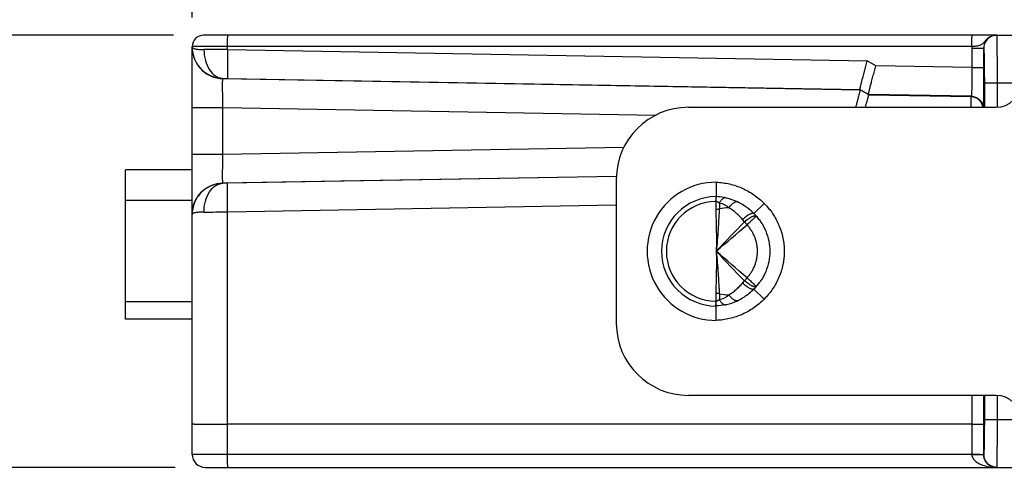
# Model space of a CAD drawing. Header units: inches. Extents: x 0 to 22, y 0 to 17.
# Tile 7 of 28: x 7.7 to 9.8, y 5 to 6. Entities that reach past the tile are written whole.
import ezdxf

# ---------------------------------------------------------------- set-up
doc = ezdxf.new("R2010")
doc.units = ezdxf.units.IN
doc.header["$LTSCALE"] = 1.21
doc.header["$MEASUREMENT"] = 0
doc.layers.get('0').update_dxf_attribs({"linetype": 'CONTINUOUS'})
for name, color, linetype in [('02___PRT_ALL_AXES', 7, 'CONTINUOUS'), ('DIMENSIONS', 7, 'CONTINUOUS'), ('FEATURES', 7, 'CONTINUOUS')]:
    doc.layers.add(name, color=color, linetype=linetype)
doc.styles.get("Standard").update_dxf_attribs({"font": 'txt', "width": 0.8})
doc.dimstyles.new('DIMSTYLE_1', dxfattribs={"dimtxt": 0.125, "dimasz": 0.18, "dimexe": 0.125, "dimexo": 0.0625, "dimgap": 0.0625, "dimtad": 0, "dimtih": 1, "dimtoh": 1, "dimdec": 1, "dimzin": 4, "dimdsep": 46, "dimtxsty": 'STANDARD', "dimblk": '_FILLED', "dimblk1": '_FILLED', "dimblk2": '_FILLED', "dimcen": 0.09, "dimadec": 0, "dimazin": 0, "dimtp": 0.001, "dimtm": 0.001, "dimtfac": 1, "dimtdec": 1, "dimtofl": 0, "dimtmove": 0, "dimatfit": 3, "dimldrblk": '_FILLED', "dimfxl": 1, "dimtolj": 1, "dimtzin": 4, "dimarcsym": 0})

# ---------------------------------------------------------------- blocks, each defined once
blk = doc.blocks.new('_FILLED')
at = {"color": 0, "linetype": 'BYBLOCK'}
blk.add_solid([(0, 0), (-1, 0.174), (-1, -0.174)], dxfattribs=at)
blk = doc.blocks.new('*D4')
at = {"layer": 'DIMENSIONS', "color": 2, "linetype": 'CONTINUOUS'}
for p, q in [((8.1045, 5.962), (8.1045, 6.7998)), ((10.8873, 5.8873), (10.8873, 6.7998)), ((8.1045, 6.6748), (8.8709, 6.6748)), ((10.8873, 6.6748), (10.1209, 6.6748))]:
    blk.add_line(p, q, dxfattribs=at)
at = {"layer": 'DIMENSIONS', "color": 2, "linetype": 'CONTINUOUS', "xscale": 0.18, "yscale": 0.18, "zscale": 0.18, "rotation": 180}
blk.add_blockref('_FILLED', (8.1045, 6.6748), dxfattribs=at)
at = {"layer": 'DIMENSIONS', "color": 2, "linetype": 'CONTINUOUS', "xscale": 0.18, "yscale": 0.18, "zscale": 0.18}
blk.add_blockref('_FILLED', (10.8873, 6.6748), dxfattribs=at)
at = {"layer": 'DIMENSIONS', "color": 2, "linetype": 'CONTINUOUS', "insert": (9.4959, 6.7373), "char_height": 0.125, "width": 1.125, "attachment_point": 2, "line_spacing_factor": 0.9}
blk.add_mtext('2.78{\\Ftxt.shx;\\W1.000000;\\H0.125000; }[70.7]', dxfattribs=at)
blk = doc.blocks.new('*D5')
at = {"layer": 'DIMENSIONS', "color": 2, "linetype": 'CONTINUOUS'}
for p, q in [((8.1045, 5.962), (8.1045, 7.4023)), ((12.4644, 5.6498), (12.4644, 7.4023)), ((8.1045, 7.2773), (9.6095, 7.2773)), ((12.4644, 7.2773), (10.9595, 7.2773))]:
    blk.add_line(p, q, dxfattribs=at)
at = {"layer": 'DIMENSIONS', "color": 2, "linetype": 'CONTINUOUS', "xscale": 0.18, "yscale": 0.18, "zscale": 0.18, "rotation": 180}
blk.add_blockref('_FILLED', (8.1045, 7.2773), dxfattribs=at)
at = {"layer": 'DIMENSIONS', "color": 2, "linetype": 'CONTINUOUS', "xscale": 0.18, "yscale": 0.18, "zscale": 0.18}
blk.add_blockref('_FILLED', (12.4644, 7.2773), dxfattribs=at)
at = {"layer": 'DIMENSIONS', "color": 2, "linetype": 'CONTINUOUS', "insert": (10.2845, 7.3398), "char_height": 0.125, "width": 1.225, "attachment_point": 2, "line_spacing_factor": 0.9}
blk.add_mtext('4.36{\\Ftxt.shx;\\W1.000000;\\H0.125000; }[110.7]', dxfattribs=at)
blk = doc.blocks.new('*D6')
at = {"layer": 'DIMENSIONS', "color": 2, "linetype": 'CONTINUOUS'}
for p, q in [((8.0657, 5.9248), (7.0702, 5.9248)), ((7.1952, 5.9248), (7.1952, 5.5998)), ((7.1952, 5.0248), (7.1952, 5.3498)), ((8.069, 5.0248), (7.0702, 5.0248))]:
    blk.add_line(p, q, dxfattribs=at)
at = {"layer": 'DIMENSIONS', "color": 2, "linetype": 'CONTINUOUS', "xscale": 0.18, "yscale": 0.18, "zscale": 0.18}
for p, rotation in [((7.1952, 5.9248), 90), ((7.1952, 5.0248), 270)]:
    blk.add_blockref('_FILLED', p, dxfattribs=dict(at, rotation=rotation))
at = {"layer": 'DIMENSIONS', "color": 2, "linetype": 'CONTINUOUS', "insert": (7.1952, 5.5373), "char_height": 0.125, "width": 1.025, "attachment_point": 2, "line_spacing_factor": 0.9}
blk.add_mtext('.90{\\Ftxt.shx;\\W1.000000;\\H0.125000; }[22.9]', dxfattribs=at)

msp = doc.modelspace()

# ---------------------------------------------------------------- linework, layer by layer
at = {"color": 7, "linetype": 'CONTINUOUS'}
for p, q in [((9.7793, 5.9248), (8.1282, 5.9248)), ((9.7794, 5.9248), (10.7873, 5.9248)), ((8.1045, 5.5522), (8.1045, 5.9012)), ((9.7279, 5.9012), (8.1045, 5.9012)), ((8.1782, 5.895), (8.1782, 5.9012)), ((8.1782, 5.895), (9.5101, 5.8717)), ((9.7277, 5.8978), (9.7277, 5.8579)), ((9.7277, 5.8978), (9.7524, 5.8978)), ((9.7523, 5.8978), (9.7523, 5.8579)), ((9.5279, 5.8614), (9.5101, 5.8717)), ((9.7277, 5.8579), (9.5279, 5.8614)), ((9.7277, 5.8579), (9.7523, 5.8579)), ((8.1684, 5.8345), (8.1684, 5.8351)), ((8.1684, 5.8351), (8.1782, 5.835)), ((8.1684, 5.8345), (9.495, 5.8114)), ((8.1782, 5.835), (9.4946, 5.812)), ((9.7537, 5.8248), (9.7537, 5.7748)), ((9.8135, 5.8248), (9.7537, 5.8248)), ((9.7802, 5.8248), (9.7802, 5.7748)), ((9.4946, 5.812), (9.495, 5.8114)), ((9.5124, 5.8017), (9.4946, 5.812)), ((9.5129, 5.8011), (9.495, 5.8114)), ((9.5124, 5.8017), (9.5129, 5.8011)), ((9.7263, 5.798), (9.5124, 5.8017)), ((9.5129, 5.8011), (9.7257, 5.7973)), ((9.7257, 5.7973), (9.7254, 5.7749)), ((9.7263, 5.798), (9.7257, 5.7973)), ((8.1045, 5.7745), (8.1684, 5.7745)), ((8.1684, 5.6772), (8.1684, 5.7745)), ((8.1684, 5.7745), (9.0702, 5.7588)), ((8.1684, 5.6772), (9.0034, 5.6917)), ((8.1045, 5.6772), (8.1684, 5.6772)), ((8.1684, 5.6172), (8.9881, 5.6315)), ((8.1684, 5.6166), (8.1684, 5.6172)), ((8.1782, 5.6167), (8.1684, 5.6166)), ((8.9874, 5.6309), (8.1782, 5.6167)), ((9.1957, 5.6187), (9.1952, 5.5887)), ((9.1947, 5.5841), (9.1945, 5.5786)), ((9.1948, 5.5786), (9.1945, 5.5786)), ((9.1952, 5.5887), (9.1947, 5.5841)), ((9.1948, 5.5786), (9.1947, 5.5628)), ((9.1959, 5.5875), (9.1963, 5.5887)), ((8.9875, 5.5709), (8.1782, 5.5567)), ((8.1782, 5.0516), (8.1782, 5.5567)), ((9.2953, 5.5746), (9.274, 5.5534)), ((8.1045, 5.0518), (8.1045, 5.5518)), ((9.2542, 5.5362), (9.2503, 5.541)), ((9.2596, 5.5302), (9.2542, 5.5362)), ((9.2784, 5.5487), (9.2789, 5.5483)), ((9.2503, 5.4087), (9.2542, 5.4135)), ((9.2542, 5.4135), (9.2596, 5.4195)), ((9.274, 5.3963), (9.2953, 5.3751)), ((9.2789, 5.4014), (9.2783, 5.401)), ((9.2788, 5.4015), (9.2789, 5.4014)), ((9.1945, 5.3711), (9.1948, 5.3711)), ((9.1947, 5.3869), (9.1948, 5.3711)), ((9.1953, 5.3656), (9.1948, 5.3711)), ((9.1957, 5.331), (9.1952, 5.361)), ((9.7277, 5.1748), (9.7277, 5.1148)), ((9.7523, 5.1748), (9.7523, 5.1147)), ((9.7537, 5.1748), (9.7537, 5.1248)), ((9.7802, 5.1748), (9.7802, 5.1248)), ((9.7537, 5.1248), (9.8135, 5.1248)), ((9.7277, 5.1148), (8.1782, 5.1148)), ((9.7277, 5.1148), (9.7277, 5.0521)), ((9.7277, 5.1148), (9.7523, 5.1146)), ((9.7523, 5.1147), (9.7523, 5.0518)), ((8.1782, 5.0516), (8.1045, 5.0518)), ((9.7277, 5.0516), (8.1782, 5.0516)), ((9.7277, 5.0516), (9.7491, 5.0517)), ((9.7524, 5.0518), (9.7523, 5.0518)), ((8.1315, 5.0248), (9.8128, 5.0248))]:
    msp.add_line(p, q, dxfattribs=at)
for centre, radius, start, end in [((8.1282, 5.9012), 0.0236, 90, 180), ((9.7793, 5.8978), 0.027, 114.5934, 179.9863), ((9.7794, 5.8978), 0.027, 112.5117, 179.9967), ((8.1195, -9.7131), 15.6082, 89.78431, 89.96468), ((9.7797, 5.8978), 0.052, 176.2735, 180.0003), ((9.1955, 5.4748), 0.1439, 89.9465, 270.0535), ((9.1955, 5.4748), 0.1139, 90.1866, 269.8134), ((9.1955, 5.4748), 0.1038, 90.6031, 269.3969), ((9.191, 5.4786), 0.1102, 79.3796, 87.8157), ((9.1903, 5.4746), 0.1142, 78.7839, 79.4292), ((9.1898, 5.4723), 0.1166, 70.512, 78.7613), ((9.2144, 5.5801), 0.00605, 77.2003, 84.0701), ((9.1896, 5.4717), 0.1173, 62.7838, 70.5299), ((9.2382, 5.5727), 0.00523, 64.3464, 73.9561), ((9.1892, 5.4708), 0.1182, 62.7932, 64.3259), ((9.1886, 5.4697), 0.1195, 60.3441, 62.7918), ((8.1142, 23.5926), 18.0359, 270.04746, 270.20355), ((9.1942, 5.6149), 0.0522, 270.4972, 278.4555), ((9.2299, 5.3992), 0.1665, 92.7756, 99.6805), ((9.1877, 5.4682), 0.1213, 54.6888, 60.3381), ((9.1873, 5.4675), 0.1221, 52.3945, 54.6947), ((9.1877, 5.468), 0.1214, 44.6719, 52.4042), ((19.6931, -4.5047), 14.4841, 136.11346, 136.4492), ((9.1936, 5.4723), 0.1142, 36.6125, 45.2286), ((9.1945, 5.4731), 0.113, 41.7171, 45.2501), ((9.1932, 5.4719), 0.1148, 36.6239, 41.719), ((-12.4744, 30.6568), 33.2222, 310.71316, 310.85917), ((-12.4746, -19.7073), 33.2225, 49.14083, 49.28684), ((24.3163, 19.8753), 20.8809, 223.60221, 223.83508), ((9.1879, 5.4815), 0.1212, 309.0406, 315.3323), ((9.1935, 5.4775), 0.1143, 314.7747, 324.3034), ((9.1945, 5.4766), 0.113, 314.7499, 318.2711), ((9.1931, 5.4778), 0.1148, 318.2696, 324.2928), ((9.5926, 5.3866), 0.3984, 182.2281, 183.0143), ((9.1942, 5.3348), 0.0522, 81.5443, 89.5022), ((9.2299, 5.5505), 0.1665, 260.3196, 267.2244), ((9.1894, 5.4786), 0.1179, 292.3124, 300.7174), ((9.2382, 5.377), 0.00523, 286.1171, 295.6616), ((9.188, 5.4812), 0.1208, 300.6746, 301.7168), ((9.1874, 5.482), 0.1218, 301.7221, 307.6288), ((9.1873, 5.4822), 0.1221, 307.6255, 309.0486), ((9.1901, 5.4762), 0.1154, 282.519, 282.6612), ((9.1897, 5.4779), 0.1172, 282.6812, 292.3122), ((9.1897, 5.478), 0.1172, 282.8386, 292.3117), ((8.1315, 5.0518), 0.027, 180, 270), ((9.7797, 5.0521), 0.052, 179.9913, 180.4914)]:
    msp.add_arc(centre, radius, start, end, dxfattribs=at)
for points, knots in [([(8.1782, 5.9012), (8.1782, 5.9028), (8.1782, 5.9058), (8.1783, 5.9101), (8.1783, 5.9142), (8.1784, 5.9177), (8.1784, 5.9203), (8.1785, 5.922), (8.1785, 5.923), (8.1785, 5.9237), (8.1785, 5.9244), (8.1786, 5.9246), (8.1786, 5.9248), (8.1787, 5.9248)], [0, 0, 0, 0, 0.194572, 0.38246, 0.555321, 0.706715, 0.830951, 0.881433, 0.923437, 0.956488, 0.98035, 0.994864, 1, 1, 1, 1]), ([(9.7279, 5.9012), (9.7279, 5.9028), (9.7279, 5.9058), (9.7279, 5.9101), (9.7279, 5.9142), (9.728, 5.9177), (9.728, 5.9203), (9.7281, 5.922), (9.7281, 5.923), (9.7281, 5.9237), (9.7282, 5.9244), (9.7282, 5.9246), (9.7282, 5.9248), (9.7283, 5.9248)], [0, 0, 0, 0, 0.194572, 0.38246, 0.555321, 0.706714, 0.830951, 0.881433, 0.923437, 0.956487, 0.980349, 0.994864, 1, 1, 1, 1]), ([(9.7793, 5.9248), (9.7767, 5.9248), (9.7714, 5.9241), (9.7642, 5.921), (9.7581, 5.9163), (9.7534, 5.9109), (9.7497, 5.9066), (9.746, 5.9043), (9.7417, 5.9028), (9.7356, 5.9018), (9.7305, 5.9014), (9.7279, 5.9012)], [0, 0, 0, 0, 0.133866, 0.266875, 0.397467, 0.521635, 0.633211, 0.68599, 0.740959, 0.863809, 1, 1, 1, 1]), ([(9.7794, 5.9248), (9.7794, 5.9248), (9.7794, 5.9246), (9.7795, 5.9243), (9.7795, 5.9237), (9.7796, 5.9229), (9.7796, 5.9218), (9.7796, 5.9199), (9.7797, 5.9169), (9.7798, 5.9128), (9.7798, 5.9077), (9.7799, 5.9019), (9.78, 5.8953), (9.78, 5.8881), (9.7801, 5.8773), (9.7801, 5.8626), (9.7802, 5.8441), (9.7802, 5.8314), (9.7802, 5.8248)], [0, 0, 0, 0, 0.001272, 0.004904, 0.010918, 0.019308, 0.030061, 0.043154, 0.076205, 0.118153, 0.168598, 0.227042, 0.292943, 0.365648, 0.444476, 0.617349, 0.804952, 1, 1, 1, 1]), ([(8.1045, 5.8999), (8.1046, 5.8991), (8.1062, 5.8981), (8.1083, 5.8973), (8.1112, 5.8965), (8.1147, 5.8959), (8.1207, 5.8953), (8.1256, 5.8951), (8.1291, 5.8951)], [0, 0, 0, 0, 0.091737, 0.175887, 0.287745, 0.427259, 0.59348, 1, 1, 1, 1]), ([(8.1045, 5.8999), (8.1046, 5.8916), (8.1078, 5.8747), (8.122, 5.8533), (8.1432, 5.8388), (8.16, 5.8352), (8.1684, 5.8351)], [0, 0, 0, 0, 0.249209, 0.49879, 0.749032, 1, 1, 1, 1]), ([(8.1045, 5.8995), (8.1045, 5.8912), (8.1079, 5.8743), (8.122, 5.8528), (8.1432, 5.8383), (8.16, 5.8347), (8.1684, 5.8345)], [0, 0, 0, 0, 0.250014, 0.499976, 0.749953, 1, 1, 1, 1]), ([(8.1291, 5.8951), (8.1291, 5.8875), (8.1309, 5.8727), (8.139, 5.8534), (8.1501, 5.8413), (8.1604, 5.8362), (8.1658, 5.8352), (8.1684, 5.8351)], [0, 0, 0, 0, 0.291664, 0.560862, 0.794452, 0.899662, 1, 1, 1, 1]), ([(8.1782, 5.895), (8.1782, 5.8911), (8.1781, 5.8835), (8.1779, 5.8725), (8.1778, 5.8624), (8.1778, 5.8534), (8.1778, 5.8469), (8.1779, 5.8426), (8.1779, 5.84), (8.178, 5.838), (8.178, 5.8365), (8.1781, 5.8356), (8.1781, 5.8351), (8.1782, 5.835)], [0, 0, 0, 0, 0.192776, 0.378654, 0.550062, 0.700783, 0.825238, 0.876057, 0.918653, 0.952607, 0.977576, 0.993396, 1, 1, 1, 1]), ([(9.7524, 5.8978), (9.7524, 5.8978), (9.7525, 5.8977), (9.7525, 5.8975), (9.7526, 5.897), (9.7527, 5.8961), (9.7528, 5.8945), (9.7529, 5.8921), (9.753, 5.889), (9.7531, 5.8854), (9.7532, 5.8811), (9.7533, 5.8744), (9.7535, 5.8649), (9.7536, 5.8524), (9.7537, 5.8389), (9.7537, 5.8296), (9.7537, 5.8248)], [0, 0, 0, 0, 0.001483, 0.00519, 0.011245, 0.019659, 0.043531, 0.07659, 0.118532, 0.168956, 0.227373, 0.293243, 0.444707, 0.617505, 0.80503, 1, 1, 1, 1]), ([(9.4946, 5.812), (9.4945, 5.812), (9.4945, 5.8122), (9.4946, 5.8124), (9.4946, 5.8129), (9.4948, 5.8137), (9.4951, 5.8151), (9.4956, 5.8172), (9.4962, 5.8197), (9.497, 5.8228), (9.4979, 5.8264), (9.4993, 5.8319), (9.5013, 5.8396), (9.504, 5.8497), (9.507, 5.8605), (9.509, 5.8679), (9.5101, 5.8717)], [0, 0, 0, 0, 0.002035, 0.006421, 0.013202, 0.022369, 0.047784, 0.082401, 0.125777, 0.177445, 0.236826, 0.303267, 0.454561, 0.625314, 0.809371, 1, 1, 1, 1]), ([(9.5124, 5.8017), (9.5124, 5.8017), (9.5124, 5.8019), (9.5124, 5.8021), (9.5125, 5.8025), (9.5126, 5.8034), (9.513, 5.8048), (9.5134, 5.8068), (9.5141, 5.8094), (9.5148, 5.8125), (9.5157, 5.8161), (9.5172, 5.8216), (9.5192, 5.8293), (9.5219, 5.8394), (9.5248, 5.8502), (9.5269, 5.8576), (9.5279, 5.8614)], [0, 0, 0, 0, 0.002035, 0.006421, 0.013202, 0.022369, 0.047784, 0.082401, 0.125777, 0.177445, 0.236826, 0.303267, 0.454561, 0.625314, 0.809371, 1, 1, 1, 1]), ([(9.7277, 5.8579), (9.7278, 5.854), (9.7278, 5.8465), (9.7278, 5.8355), (9.7277, 5.8253), (9.7275, 5.8164), (9.7273, 5.8099), (9.7271, 5.8055), (9.727, 5.803), (9.7268, 5.8009), (9.7267, 5.7994), (9.7265, 5.7985), (9.7264, 5.798), (9.7263, 5.798)], [0, 0, 0, 0, 0.19279, 0.378391, 0.549801, 0.700521, 0.824866, 0.875646, 0.918189, 0.952097, 0.977092, 0.993002, 1, 1, 1, 1]), ([(9.7523, 5.8579), (9.7523, 5.8484), (9.7523, 5.8305), (9.752, 5.8063), (9.7517, 5.7895), (9.7514, 5.7796), (9.7512, 5.7761), (9.7511, 5.7747)], [0, 0, 0, 0, 0.342093, 0.64477, 0.87286, 0.950255, 1, 1, 1, 1]), ([(8.1684, 5.7745), (8.1683, 5.7784), (8.1682, 5.786), (8.1681, 5.797), (8.168, 5.8071), (8.1679, 5.8161), (8.168, 5.8226), (8.168, 5.827), (8.168, 5.8295), (8.1681, 5.8315), (8.1682, 5.833), (8.1683, 5.8339), (8.1683, 5.8344), (8.1684, 5.8345)], [0, 0, 0, 0, 0.192947, 0.378704, 0.550201, 0.701022, 0.825455, 0.876275, 0.918831, 0.95273, 0.977673, 0.993435, 1, 1, 1, 1]), ([(9.495, 5.8114), (9.4951, 5.8113), (9.495, 5.811), (9.4949, 5.8105), (9.4948, 5.8096), (9.4945, 5.8085), (9.4942, 5.807), (9.4936, 5.8045), (9.4926, 5.8007), (9.4913, 5.7954), (9.4897, 5.7893), (9.4878, 5.7824), (9.4866, 5.7775), (9.4859, 5.775)], [0, 0, 0, 0, 0.006261, 0.021051, 0.044385, 0.076168, 0.116215, 0.164232, 0.282958, 0.429501, 0.600432, 0.791955, 1, 1, 1, 1]), ([(9.5065, 5.7751), (9.507, 5.7769), (9.5079, 5.7805), (9.5092, 5.7855), (9.5104, 5.7899), (9.5113, 5.7936), (9.512, 5.7966), (9.5125, 5.7986), (9.5127, 5.7998), (9.5128, 5.8004), (9.5129, 5.8008), (9.5129, 5.801), (9.5129, 5.8011)], [0, 0, 0, 0, 0.214677, 0.408838, 0.579549, 0.724094, 0.840091, 0.925605, 0.956404, 0.979087, 0.993594, 1, 1, 1, 1]), ([(9.7257, 5.7973), (9.7287, 5.7973), (9.7347, 5.7961), (9.7425, 5.7912), (9.7481, 5.7838), (9.7498, 5.7779), (9.7501, 5.7749)], [0, 0, 0, 0, 0.249897, 0.499893, 0.749765, 1, 1, 1, 1]), ([(9.7263, 5.798), (9.7294, 5.7979), (9.7355, 5.7966), (9.7434, 5.7916), (9.7489, 5.784), (9.7505, 5.7779), (9.7508, 5.7749)], [0, 0, 0, 0, 0.249913, 0.499905, 0.749801, 1, 1, 1, 1]), ([(8.1684, 5.6172), (8.1683, 5.6173), (8.1683, 5.6178), (8.1682, 5.6187), (8.1681, 5.6202), (8.168, 5.6222), (8.168, 5.6247), (8.168, 5.6291), (8.1679, 5.6356), (8.168, 5.6446), (8.1681, 5.6547), (8.1682, 5.6657), (8.1683, 5.6733), (8.1684, 5.6772)], [0, 0, 0, 0, 0.006567, 0.022326, 0.047267, 0.081166, 0.123722, 0.174541, 0.298972, 0.449792, 0.62129, 0.807051, 1, 1, 1, 1]), ([(8.1045, 5.5522), (8.1045, 5.5605), (8.1079, 5.5774), (8.122, 5.5989), (8.1432, 5.6134), (8.16, 5.617), (8.1684, 5.6172)], [0, 0, 0, 0, 0.250014, 0.499976, 0.749953, 1, 1, 1, 1]), ([(8.1684, 5.6166), (8.16, 5.6165), (8.1432, 5.6129), (8.122, 5.5984), (8.1078, 5.577), (8.1046, 5.5601), (8.1045, 5.5518)], [0, 0, 0, 0, 0.250968, 0.50121, 0.750791, 1, 1, 1, 1]), ([(8.1291, 5.5566), (8.1291, 5.5642), (8.1309, 5.5789), (8.139, 5.5983), (8.1501, 5.6104), (8.1604, 5.6155), (8.1658, 5.6165), (8.1684, 5.6166)], [0, 0, 0, 0, 0.291666, 0.560866, 0.794453, 0.899662, 1, 1, 1, 1]), ([(8.1782, 5.5567), (8.1782, 5.5606), (8.1781, 5.5682), (8.1779, 5.5792), (8.1778, 5.5893), (8.1778, 5.5983), (8.1778, 5.6048), (8.1779, 5.6091), (8.1779, 5.6117), (8.178, 5.6137), (8.178, 5.6152), (8.1781, 5.6161), (8.1781, 5.6166), (8.1782, 5.6167)], [0, 0, 0, 0, 0.192776, 0.378654, 0.550062, 0.700783, 0.825238, 0.876057, 0.918653, 0.952607, 0.977576, 0.993396, 1, 1, 1, 1]), ([(9.1957, 5.6187), (9.2003, 5.6186), (9.2096, 5.6178), (9.2233, 5.6153), (9.2368, 5.6114), (9.2498, 5.6064), (9.2622, 5.6001), (9.278, 5.5902), (9.2887, 5.5812), (9.2953, 5.5746)], [0, 0, 0, 0, 0.125006, 0.25007, 0.375095, 0.500131, 0.62516, 0.750188, 1, 1, 1, 1]), ([(9.1948, 5.5786), (9.1949, 5.5796), (9.195, 5.5814), (9.1953, 5.5839), (9.1956, 5.5857), (9.1957, 5.5868), (9.1958, 5.5873), (9.1959, 5.5875)], [0, 0, 0, 0, 0.330187, 0.610883, 0.835467, 0.925439, 1, 1, 1, 1]), ([(9.2018, 5.5754), (9.2013, 5.5758), (9.2006, 5.5763), (9.1996, 5.577), (9.1987, 5.5774), (9.1978, 5.5778), (9.1965, 5.5783), (9.1955, 5.5785), (9.1948, 5.5786)], [0, 0, 0, 0, 0.228088, 0.346425, 0.468345, 0.594361, 0.725198, 1, 1, 1, 1]), ([(9.215, 5.5861), (9.2145, 5.5862), (9.2133, 5.5862), (9.2116, 5.5857), (9.2099, 5.5849), (9.2082, 5.5836), (9.2065, 5.5821), (9.2049, 5.5801), (9.2033, 5.5779), (9.2023, 5.5763), (9.2018, 5.5754)], [0, 0, 0, 0, 0.089862, 0.186135, 0.291896, 0.4091, 0.538712, 0.680881, 0.835102, 1, 1, 1, 1]), ([(9.2396, 5.5777), (9.2393, 5.5778), (9.2387, 5.5779), (9.2374, 5.578), (9.2361, 5.5777), (9.2347, 5.5773), (9.2332, 5.5766), (9.2312, 5.5754), (9.2288, 5.5735), (9.2264, 5.5712), (9.2241, 5.5685), (9.2226, 5.5666), (9.2218, 5.5655)], [0, 0, 0, 0, 0.039597, 0.080911, 0.170979, 0.220816, 0.274175, 0.391914, 0.524568, 0.671356, 0.830726, 1, 1, 1, 1]), ([(8.1291, 5.5566), (8.1256, 5.5566), (8.1207, 5.5564), (8.1147, 5.5558), (8.1112, 5.5552), (8.1083, 5.5544), (8.1062, 5.5536), (8.1046, 5.5526), (8.1045, 5.5518)], [0, 0, 0, 0, 0.40652, 0.572741, 0.712255, 0.824113, 0.908263, 1, 1, 1, 1]), ([(9.1947, 5.5628), (9.1947, 5.5595), (9.1948, 5.5527), (9.1951, 5.5424), (9.1953, 5.5318), (9.1957, 5.5169), (9.1959, 5.4979), (9.1958, 5.4826), (9.1955, 5.4748)], [0, 0, 0, 0, 0.112448, 0.229897, 0.351609, 0.476901, 0.735515, 1, 1, 1, 1]), ([(9.2019, 5.5633), (9.2017, 5.56), (9.2013, 5.5532), (9.2007, 5.5427), (9.2001, 5.532), (9.1992, 5.517), (9.1979, 5.498), (9.1964, 5.4826), (9.1955, 5.4748)], [0, 0, 0, 0, 0.11318, 0.231111, 0.353063, 0.478373, 0.736473, 1, 1, 1, 1]), ([(9.2018, 5.5754), (9.202, 5.5735), (9.2021, 5.5694), (9.2021, 5.5654), (9.2019, 5.5633)], [0, 0, 0, 0, 0.487782, 1, 1, 1, 1]), ([(9.2218, 5.5655), (9.2215, 5.5659), (9.2209, 5.5665), (9.2195, 5.5678), (9.2176, 5.5692), (9.2152, 5.5706), (9.2127, 5.5719), (9.2101, 5.573), (9.2065, 5.5743), (9.2037, 5.575), (9.2018, 5.5754)], [0, 0, 0, 0, 0.061618, 0.123139, 0.246109, 0.36938, 0.493257, 0.618074, 0.744069, 1, 1, 1, 1]), ([(9.2503, 5.541), (9.2483, 5.5435), (9.2439, 5.5482), (9.237, 5.5547), (9.2296, 5.5605), (9.2245, 5.5639), (9.2218, 5.5655)], [0, 0, 0, 0, 0.256354, 0.508928, 0.756997, 1, 1, 1, 1]), ([(9.2953, 5.5746), (9.2986, 5.5713), (9.3048, 5.5645), (9.3131, 5.5534), (9.3192, 5.5435), (9.3234, 5.5352), (9.3272, 5.5268), (9.3312, 5.5159), (9.3346, 5.5025), (9.3367, 5.4887), (9.3374, 5.4749), (9.3368, 5.4633), (9.3357, 5.4541), (9.334, 5.445), (9.3312, 5.4338), (9.3264, 5.4207), (9.3204, 5.4082), (9.3131, 5.3963), (9.3048, 5.3852), (9.2986, 5.3784), (9.2953, 5.3751)], [0, 0, 0, 0, 0.062466, 0.124974, 0.187466, 0.218719, 0.249976, 0.31248, 0.374985, 0.437483, 0.499981, 0.562481, 0.59374, 0.624999, 0.6875, 0.750001, 0.812494, 0.874998, 0.937524, 1, 1, 1, 1]), ([(9.274, 5.5534), (9.2739, 5.5535), (9.2735, 5.5538), (9.2727, 5.5541), (9.2718, 5.5541), (9.2707, 5.554), (9.2695, 5.5538), (9.2682, 5.5533), (9.2667, 5.5527), (9.2652, 5.5519), (9.2635, 5.551), (9.2611, 5.5496), (9.258, 5.5474), (9.2541, 5.5444), (9.2516, 5.5421), (9.2503, 5.541)], [0, 0, 0, 0, 0.02562, 0.053774, 0.086259, 0.124188, 0.168107, 0.218209, 0.274502, 0.336799, 0.404772, 0.478045, 0.638635, 0.814446, 1, 1, 1, 1]), ([(9.2542, 5.5362), (9.2555, 5.5373), (9.258, 5.5394), (9.2619, 5.5422), (9.2656, 5.5446), (9.2685, 5.5463), (9.2708, 5.5474), (9.2722, 5.548), (9.2736, 5.5485), (9.2748, 5.5488), (9.2759, 5.549), (9.2769, 5.5491), (9.2777, 5.549), (9.2782, 5.5488), (9.2784, 5.5487)], [0, 0, 0, 0, 0.180374, 0.352596, 0.511456, 0.652952, 0.716132, 0.77378, 0.825605, 0.87149, 0.911459, 0.94572, 0.974858, 1, 1, 1, 1]), ([(9.2788, 5.5482), (9.2787, 5.5481), (9.2786, 5.5479), (9.2782, 5.5475), (9.2777, 5.5469), (9.2771, 5.5463), (9.2762, 5.5455), (9.2749, 5.5441), (9.2733, 5.5427), (9.2716, 5.541), (9.2696, 5.5392), (9.2674, 5.5372), (9.2652, 5.5351), (9.2628, 5.5329), (9.2609, 5.5312), (9.2596, 5.5302)], [0, 0, 0, 0, 0.011987, 0.032202, 0.060462, 0.096586, 0.140317, 0.191375, 0.313975, 0.384554, 0.460659, 0.62723, 0.716546, 0.809002, 1, 1, 1, 1]), ([(9.2789, 5.5483), (9.2789, 5.5483), (9.2789, 5.5483), (9.2788, 5.5483), (9.2788, 5.5483), (9.2788, 5.5483), (9.2788, 5.5483), (9.2788, 5.5482), (9.2788, 5.5482)], [0, 0, 0, 0, 0.020164, 0.069608, 0.149258, 0.259175, 0.569543, 1, 1, 1, 1]), ([(9.2853, 5.5404), (9.2862, 5.5391), (9.2914, 5.5318), (9.3027, 5.5113), (9.3102, 5.4748), (9.3027, 5.4384), (9.2917, 5.4184), (9.2869, 5.4116), (9.2864, 5.4108)], [0, 0, 0, 0, 0.034604, 0.192313, 0.506599, 0.820885, 0.978594, 1, 1, 1, 1]), ([(9.2596, 5.4195), (9.2613, 5.4214), (9.2646, 5.4253), (9.2689, 5.4316), (9.2727, 5.4382), (9.2758, 5.4451), (9.2783, 5.4523), (9.2801, 5.4597), (9.281, 5.466), (9.2813, 5.471), (9.2815, 5.4761), (9.2812, 5.4825), (9.2801, 5.49), (9.2783, 5.4974), (9.2758, 5.5046), (9.2727, 5.5115), (9.2689, 5.5181), (9.2646, 5.5244), (9.2613, 5.5283), (9.2596, 5.5302)], [0, 0, 0, 0, 0.062471, 0.124948, 0.187433, 0.249928, 0.312431, 0.374947, 0.437475, 0.468748, 0.500023, 0.562556, 0.625077, 0.687589, 0.750087, 0.812578, 0.875059, 0.937532, 1, 1, 1, 1]), ([(9.1955, 5.4748), (9.1958, 5.4671), (9.1959, 5.4518), (9.1957, 5.4328), (9.1953, 5.4179), (9.1951, 5.4073), (9.1948, 5.397), (9.1947, 5.3902), (9.1947, 5.3869)], [0, 0, 0, 0, 0.264485, 0.523099, 0.648391, 0.770103, 0.887552, 1, 1, 1, 1]), ([(9.1955, 5.4748), (9.1964, 5.4671), (9.1979, 5.4517), (9.1992, 5.4327), (9.2001, 5.4177), (9.2007, 5.407), (9.2013, 5.3965), (9.2017, 5.3897), (9.2019, 5.3864)], [0, 0, 0, 0, 0.263527, 0.521627, 0.646937, 0.768889, 0.88682, 1, 1, 1, 1]), ([(9.2783, 5.401), (9.2779, 5.4007), (9.277, 5.4006), (9.2758, 5.4007), (9.2747, 5.4009), (9.2735, 5.4012), (9.2721, 5.4018), (9.2706, 5.4024), (9.2684, 5.4035), (9.2655, 5.4052), (9.2618, 5.4076), (9.258, 5.4104), (9.2555, 5.4124), (9.2542, 5.4135)], [0, 0, 0, 0, 0.054775, 0.089576, 0.130038, 0.176335, 0.228473, 0.286321, 0.349585, 0.490926, 0.64925, 0.820641, 1, 1, 1, 1]), ([(9.2596, 5.4195), (9.2609, 5.4185), (9.2627, 5.4168), (9.2651, 5.4146), (9.2673, 5.4126), (9.2695, 5.4106), (9.2715, 5.4088), (9.2728, 5.4075), (9.2741, 5.4063), (9.2752, 5.4053), (9.2761, 5.4043), (9.277, 5.4035), (9.2777, 5.4028), (9.2782, 5.4023), (9.2785, 5.4019), (9.2787, 5.4016), (9.2788, 5.4015)], [0, 0, 0, 0, 0.18914, 0.280755, 0.369323, 0.534743, 0.61048, 0.68085, 0.74537, 0.803565, 0.854971, 0.899244, 0.936108, 0.96531, 0.986663, 1, 1, 1, 1]), ([(9.2218, 5.3842), (9.2245, 5.3858), (9.2296, 5.3892), (9.237, 5.395), (9.2439, 5.4015), (9.2483, 5.4062), (9.2503, 5.4087)], [0, 0, 0, 0, 0.242994, 0.491036, 0.74361, 1, 1, 1, 1]), ([(9.274, 5.3963), (9.2739, 5.3962), (9.2734, 5.3959), (9.2727, 5.3956), (9.2717, 5.3955), (9.2706, 5.3956), (9.2694, 5.3959), (9.2681, 5.3964), (9.2667, 5.397), (9.2651, 5.3977), (9.2634, 5.3987), (9.261, 5.4001), (9.2579, 5.4023), (9.2541, 5.4053), (9.2516, 5.4075), (9.2503, 5.4087)], [0, 0, 0, 0, 0.026262, 0.054951, 0.087823, 0.125991, 0.170033, 0.220177, 0.276455, 0.338685, 0.406541, 0.479649, 0.639791, 0.815047, 1, 1, 1, 1]), ([(9.1948, 5.3711), (9.1951, 5.3711), (9.1958, 5.3712), (9.1969, 5.3715), (9.1978, 5.3719), (9.1987, 5.3723), (9.1996, 5.3727), (9.2006, 5.3734), (9.2013, 5.3739), (9.2018, 5.3743)], [0, 0, 0, 0, 0.139196, 0.275043, 0.405815, 0.53177, 0.653657, 0.771981, 1, 1, 1, 1]), ([(9.2953, 5.3751), (9.2887, 5.3685), (9.278, 5.3595), (9.2622, 5.3496), (9.2498, 5.3433), (9.2368, 5.3383), (9.2233, 5.3344), (9.2096, 5.3319), (9.2003, 5.3311), (9.1957, 5.331)], [0, 0, 0, 0, 0.249713, 0.374718, 0.499747, 0.624775, 0.74984, 0.874978, 1, 1, 1, 1]), ([(9.2019, 5.3864), (9.2021, 5.3843), (9.2021, 5.3803), (9.202, 5.3762), (9.2018, 5.3743)], [0, 0, 0, 0, 0.512217, 1, 1, 1, 1]), ([(9.2018, 5.3743), (9.2037, 5.3747), (9.2074, 5.3756), (9.2119, 5.3774), (9.2152, 5.3791), (9.2172, 5.3803), (9.2188, 5.3814), (9.2197, 5.3821), (9.2204, 5.3827), (9.2211, 5.3833), (9.2215, 5.3838), (9.2218, 5.3842)], [0, 0, 0, 0, 0.255951, 0.506658, 0.630544, 0.753822, 0.815347, 0.876843, 0.907603, 0.93838, 1, 1, 1, 1]), ([(9.2018, 5.3743), (9.2023, 5.3734), (9.2034, 5.3717), (9.2051, 5.3693), (9.2068, 5.3673), (9.2086, 5.3657), (9.2104, 5.3646), (9.2122, 5.3638), (9.214, 5.3635), (9.2152, 5.3636), (9.2157, 5.3637)], [0, 0, 0, 0, 0.167361, 0.323139, 0.465848, 0.595038, 0.71104, 0.815233, 0.910242, 1, 1, 1, 1]), ([(9.2396, 5.372), (9.2393, 5.3719), (9.2387, 5.3718), (9.2374, 5.3717), (9.2361, 5.372), (9.2347, 5.3724), (9.2332, 5.3731), (9.2312, 5.3743), (9.2288, 5.3762), (9.2264, 5.3785), (9.2241, 5.3812), (9.2226, 5.3831), (9.2218, 5.3842)], [0, 0, 0, 0, 0.039593, 0.080899, 0.170946, 0.220773, 0.274124, 0.391852, 0.524506, 0.671305, 0.830697, 1, 1, 1, 1]), ([(9.1952, 5.361), (9.1952, 5.361), (9.1952, 5.361), (9.1952, 5.361), (9.1952, 5.361), (9.1952, 5.361), (9.1952, 5.361), (9.1952, 5.361), (9.1952, 5.361), (9.1951, 5.3611), (9.1951, 5.3611), (9.1951, 5.3612), (9.1951, 5.3613), (9.1951, 5.3614), (9.195, 5.3616), (9.195, 5.3619), (9.195, 5.3622), (9.1949, 5.3625), (9.1949, 5.3628), (9.1949, 5.3632), (9.1948, 5.3638), (9.1948, 5.3646), (9.1947, 5.3652), (9.1947, 5.3656)], [0, 0, 0, 0, 0.000263, 0.001049, 0.002357, 0.004184, 0.006528, 0.009387, 0.01664, 0.025925, 0.037226, 0.050528, 0.065817, 0.102295, 0.146559, 0.198519, 0.258098, 0.325231, 0.399853, 0.481883, 0.571237, 0.771541, 1, 1, 1, 1]), ([(9.1963, 5.361), (9.1963, 5.361), (9.1963, 5.3611), (9.1962, 5.3611), (9.1962, 5.3612), (9.1961, 5.3615), (9.196, 5.3618), (9.1959, 5.3623), (9.1957, 5.363), (9.1956, 5.3637), (9.1955, 5.3646), (9.1954, 5.3653), (9.1953, 5.3656)], [0, 0, 0, 0, 0.013698, 0.032818, 0.058224, 0.090251, 0.174641, 0.286417, 0.425436, 0.591147, 0.782896, 1, 1, 1, 1]), ([(9.1964, 5.361), (9.1964, 5.361), (9.1963, 5.361), (9.1963, 5.361), (9.1963, 5.361)], [0, 0, 0, 0, 0.737206, 1, 1, 1, 1]), ([(9.7537, 5.1248), (9.7537, 5.1201), (9.7537, 5.1108), (9.7536, 5.0973), (9.7535, 5.0848), (9.7533, 5.0753), (9.7532, 5.0686), (9.7531, 5.0643), (9.753, 5.0607), (9.7529, 5.0576), (9.7528, 5.0552), (9.7527, 5.0536), (9.7526, 5.0527), (9.7525, 5.0522), (9.7525, 5.052), (9.7524, 5.0518), (9.7524, 5.0518)], [0, 0, 0, 0, 0.19497, 0.382495, 0.555293, 0.706757, 0.772627, 0.831044, 0.881468, 0.92341, 0.956469, 0.980341, 0.988755, 0.99481, 0.998517, 1, 1, 1, 1]), ([(9.7802, 5.1248), (9.7802, 5.1183), (9.7802, 5.1056), (9.7801, 5.0871), (9.7801, 5.0724), (9.78, 5.0616), (9.78, 5.0544), (9.7799, 5.0478), (9.7798, 5.042), (9.7798, 5.0369), (9.7797, 5.0328), (9.7796, 5.0298), (9.7796, 5.0279), (9.7796, 5.0268), (9.7795, 5.026), (9.7795, 5.0254), (9.7794, 5.0251), (9.7794, 5.0248), (9.7794, 5.0248)], [0, 0, 0, 0, 0.195048, 0.382651, 0.555524, 0.634352, 0.707057, 0.772958, 0.831402, 0.881847, 0.923795, 0.956846, 0.969939, 0.980692, 0.989082, 0.995096, 0.998728, 1, 1, 1, 1]), ([(8.1045, 5.1152), (8.1045, 5.1151), (8.1047, 5.1152), (8.1049, 5.1151), (8.1054, 5.1151), (8.106, 5.1151), (8.1068, 5.1151), (8.1082, 5.1151), (8.1104, 5.115), (8.1134, 5.115), (8.1171, 5.115), (8.1214, 5.115), (8.1282, 5.1149), (8.1377, 5.1149), (8.1503, 5.1149), (8.164, 5.1149), (8.1734, 5.1148), (8.1782, 5.1148)], [0, 0, 0, 0, 0.001222, 0.004828, 0.010813, 0.019163, 0.029864, 0.042898, 0.075828, 0.117609, 0.167878, 0.226151, 0.291871, 0.443162, 0.615996, 0.804056, 1, 1, 1, 1]), ([(8.1787, 5.0248), (8.1787, 5.0248), (8.1787, 5.0251), (8.1786, 5.0254), (8.1786, 5.0261), (8.1785, 5.027), (8.1785, 5.0281), (8.1784, 5.03), (8.1784, 5.0329), (8.1783, 5.0369), (8.1783, 5.0415), (8.1782, 5.0465), (8.1782, 5.0499), (8.1782, 5.0516)], [0, 0, 0, 0, 0.005127, 0.019608, 0.043417, 0.076397, 0.118317, 0.168706, 0.292762, 0.444029, 0.616885, 0.804963, 1, 1, 1, 1]), ([(9.7277, 5.0521), (9.7319, 5.0521), (9.739, 5.0521), (9.7461, 5.052), (9.7491, 5.0517)], [0, 0, 0, 0, 0.57976, 1, 1, 1, 1]), ([(9.7277, 5.0516), (9.7278, 5.0488), (9.7296, 5.0434), (9.7351, 5.0374), (9.7417, 5.033), (9.751, 5.0288), (9.7633, 5.0256), (9.7734, 5.0248), (9.7784, 5.0248)], [0, 0, 0, 0, 0.133967, 0.26323, 0.388947, 0.51271, 0.757065, 1, 1, 1, 1]), ([(9.7491, 5.0517), (9.7496, 5.0517), (9.7504, 5.0518), (9.7513, 5.052), (9.752, 5.052), (9.7522, 5.0518), (9.7523, 5.0518)], [0, 0, 0, 0, 0.415291, 0.725409, 0.918851, 1, 1, 1, 1]), ([(9.7523, 5.0518), (9.7523, 5.0491), (9.753, 5.0442), (9.7564, 5.0364), (9.7622, 5.0299), (9.7703, 5.0257), (9.7758, 5.0248), (9.7784, 5.0248)], [0, 0, 0, 0, 0.195108, 0.356173, 0.605466, 0.810751, 1, 1, 1, 1]), ([(9.7794, 5.0248), (9.7759, 5.0248), (9.7688, 5.0263), (9.7598, 5.0323), (9.7538, 5.0412), (9.7524, 5.0483), (9.7524, 5.0518)], [0, 0, 0, 0, 0.249982, 0.499975, 0.749982, 1, 1, 1, 1])]:
    msp.add_open_spline(points, degree=3, knots=knots, dxfattribs=at)
for points in [[(9.7793, 5.9248), (9.7755, 5.9248), (9.7716, 5.924), (9.7681, 5.9224)], [(9.7794, 5.9248), (9.7759, 5.9248), (9.7723, 5.9241), (9.7691, 5.9228)], [(9.1963, 5.5887), (9.1963, 5.5887), (9.1964, 5.5887), (9.1964, 5.5887)], [(9.2151, 5.3635), (9.2085, 5.3621), (9.2018, 5.3612), (9.1952, 5.361)]]:
    msp.add_open_spline(points, degree=3, dxfattribs=at)
at = {"layer": '02___PRT_ALL_AXES', "color": 7, "linetype": 'CONTINUOUS'}
for p, q in [((7.9655, 5.3333), (7.9655, 5.6443)), ((8.1045, 5.6443), (7.9655, 5.6443)), ((8.1045, 5.5809), (7.9655, 5.5809)), ((8.1045, 5.3699), (7.9655, 5.3699)), ((8.1045, 5.3333), (7.9655, 5.3333))]:
    msp.add_line(p, q, dxfattribs=at)
at = {"layer": 'FEATURES', "color": 7, "linetype": 'CONTINUOUS'}
for p, q in [((9.1375, 5.7748), (9.7785, 5.7748)), ((8.9875, 5.6248), (8.9875, 5.3248)), ((9.7785, 5.1748), (9.1375, 5.1748))]:
    msp.add_line(p, q, dxfattribs=at)
for centre, radius, start, end in [((9.7785, 5.8248), 0.05, 270, 360), ((9.1375, 5.6248), 0.15, 90, 180), ((9.1375, 5.3248), 0.15, 180, 270), ((9.7785, 5.1248), 0.05, 0, 90)]:
    msp.add_arc(centre, radius, start, end, dxfattribs=at)

# ---------------------------------------------------------------- dimensions: what is measured, and where the dimension line sits
at = {"layer": 'DIMENSIONS', "color": 2, "linetype": 'CONTINUOUS'}
for base, p2, picture, middle in [((12.4644, 7.2773), (12.4644, 5.5873), '*D5', (10.2845, 7.2773)), ((10.8873, 6.6748), (10.8873, 5.8248), '*D4', (9.4959, 6.6748))]:
    dim = msp.add_linear_dim(base=base, p1=(8.1045, 5.8995), p2=p2, dimstyle='DIMSTYLE_1', dxfattribs=at)
    dim.commit()
    dim.dimension.update_dxf_attribs({"geometry": picture, "text_midpoint": middle, "dimtype": 160})
dim = msp.add_linear_dim(base=(7.1952, 5.0248), p1=(8.1282, 5.9248), p2=(8.1315, 5.0248), angle=270, dimstyle='DIMSTYLE_1', dxfattribs=at)
dim.commit()
dim.dimension.update_dxf_attribs({"geometry": '*D6', "text_midpoint": (7.1952, 5.4748), "dimtype": 160})

doc.saveas('drawing.dxf')
